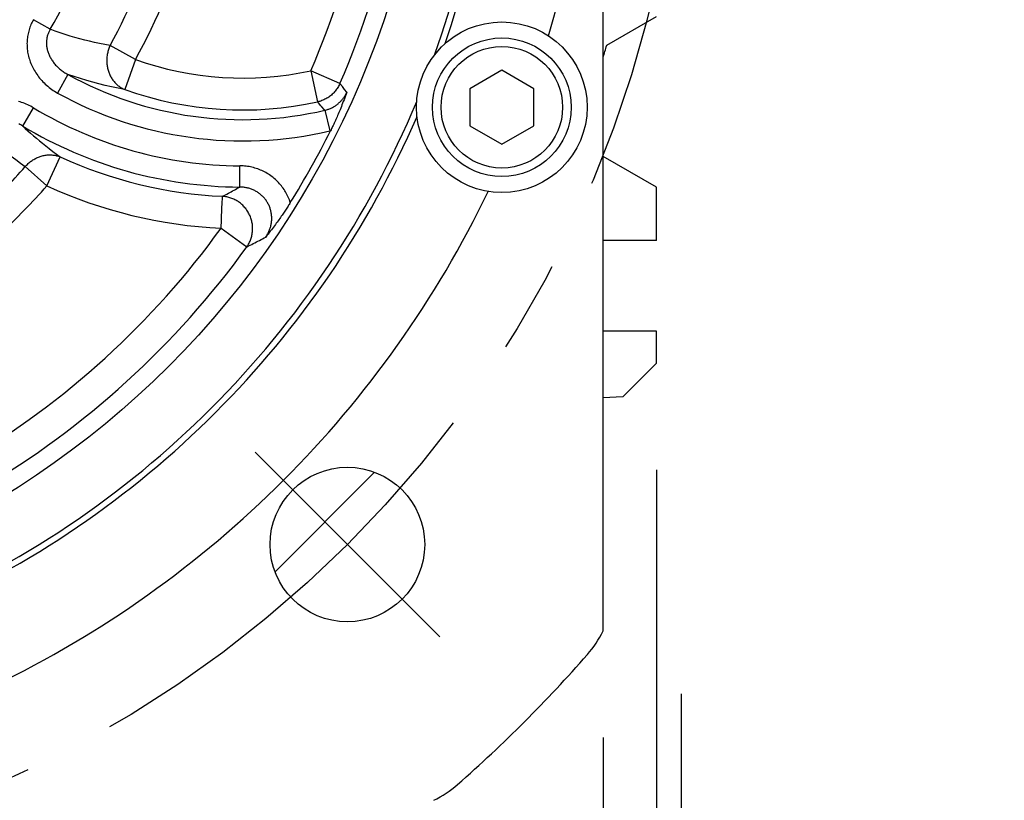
# Model space of a CAD drawing. Header units: millimetres. Extents: x 0 to 420, y 0 to 297.
# Tile 56 of 69: x 328 to 347, y 179 to 193. Entities that reach past the tile are written whole.
import ezdxf

# ---------------------------------------------------------------- set-up
doc = ezdxf.new("R2010")
doc.units = ezdxf.units.MM
doc.header["$LTSCALE"] = 23.1
doc.linetypes.add('CENTER', pattern=[0.6, 0.375, -0.075, 0.075, -0.075])
doc.layers.get('0').update_dxf_attribs({"linetype": 'CONTINUOUS'})
for name, color, linetype in [('AXIS', 7, 'CONTINUOUS'), ('COMPONENTS', 7, 'CONTINUOUS'), ('CUT', 7, 'CONTINUOUS'), ('DIMENSION', 7, 'CONTINUOUS')]:
    doc.layers.add(name, color=color, linetype=linetype)
doc.styles.get("Standard").update_dxf_attribs({"font": 'arial.ttf'})
doc.styles.add('TEXTSTYLE_4', font='gdt')
doc.dimstyles.new('DIMSTYLE_10', dxfattribs={"dimtxt": 3, "dimasz": 4, "dimexe": 0.18, "dimexo": 0.0625, "dimgap": 0.09, "dimtad": 1, "dimdec": 3, "dimlfac": 5, "dimdsep": 46, "dimtxsty": 'STANDARD', "dimblk": '_FILLED', "dimblk1": '_FILLED', "dimblk2": '_FILLED', "dimcen": 0.09, "dimadec": 0, "dimazin": 0, "dimtp": 0.5, "dimtm": 0.5, "dimtfac": 1, "dimtdec": 3, "dimtofl": 0, "dimtmove": 0, "dimatfit": 3, "dimldrblk": '_FILLED', "dimfxl": 1, "dimtolj": 1, "dimarcsym": 0})
doc.dimstyles.new('DIMSTYLE_13', dxfattribs={"dimtxt": 3, "dimasz": 4, "dimexe": 0.18, "dimexo": 0.0625, "dimgap": 0.09, "dimtad": 1, "dimdec": 1, "dimlfac": 5, "dimdsep": 46, "dimtxsty": 'STANDARD', "dimblk": '_FILLED', "dimblk1": '_FILLED', "dimblk2": '_FILLED', "dimcen": 0.09, "dimadec": 0, "dimazin": 0, "dimtp": 0.5, "dimtm": 0.5, "dimtfac": 1, "dimtdec": 1, "dimtofl": 0, "dimtmove": 0, "dimatfit": 3, "dimldrblk": '_FILLED', "dimfxl": 1, "dimtolj": 1, "dimarcsym": 0})
doc.dimstyles.new('DIMSTYLE_5', dxfattribs={"dimtxt": 3, "dimasz": 4, "dimexe": 0.18, "dimexo": 0.0625, "dimgap": 0.09, "dimtad": 1, "dimtih": 1, "dimtoh": 1, "dimdec": 3, "dimlfac": 5, "dimdsep": 46, "dimtxsty": 'STANDARD', "dimblk": '_FILLED', "dimblk1": '_FILLED', "dimblk2": '_FILLED', "dimcen": 0.09, "dimadec": 0, "dimazin": 0, "dimtp": 0.2, "dimtm": 0.2, "dimtfac": 1, "dimtdec": 3, "dimtofl": 0, "dimtmove": 0, "dimatfit": 3, "dimldrblk": '_FILLED', "dimfxl": 1, "dimtolj": 1, "dimarcsym": 0})

# ---------------------------------------------------------------- blocks, each defined once
blk = doc.blocks.new('_FILLED')
at = {"color": 0, "linetype": 'BYBLOCK'}
blk.add_solid([(0, 0), (-1, 0.1625), (-1, -0.1625)], dxfattribs=at)
blk = doc.blocks.new('*D3')
at = {"layer": 'DIMENSION', "color": 2, "linetype": 'CONTINUOUS'}
for p, q in [((287.147, 213.377), (270.155, 213.377)), ((299.621, 207.701), (287.147, 213.377)), ((287.147, 213.377), (287.147, 213.377))]:
    blk.add_line(p, q, dxfattribs=at)
at = {"layer": 'DIMENSION', "color": 2, "linetype": 'CONTINUOUS', "xscale": 4, "yscale": 4, "zscale": 4, "rotation": 335.5301621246}
blk.add_blockref('_FILLED', (299.621, 207.701), dxfattribs=at)
at = {"layer": 'DIMENSION', "color": 2, "linetype": 'CONTINUOUS', "insert": (284.147, 217.127), "char_height": 3, "width": 10.99257, "attachment_point": 3, "line_spacing_factor": 0.9, "style": 'TEXTSTYLE_4'}
blk.add_mtext('{\\Fgdt;n}\\Farial.ttf;215', dxfattribs=at)
blk = doc.blocks.new('*D15')
at = {"layer": 'DIMENSION', "color": 2, "linetype": 'CONTINUOUS'}
for p, q in [((299.19, 179.973), (299.19, 163.395)), ((339.19, 179.973), (339.19, 163.395)), ((299.19, 165.395), (319.19, 165.395)), ((339.19, 165.395), (319.19, 165.395))]:
    blk.add_line(p, q, dxfattribs=at)
at = {"layer": 'DIMENSION', "color": 2, "linetype": 'CONTINUOUS', "xscale": 4, "yscale": 4, "zscale": 4, "rotation": 180}
blk.add_blockref('_FILLED', (299.19, 165.395), dxfattribs=at)
at = {"layer": 'DIMENSION', "color": 2, "linetype": 'CONTINUOUS', "xscale": 4, "yscale": 4, "zscale": 4}
blk.add_blockref('_FILLED', (339.19, 165.395), dxfattribs=at)
at = {"layer": 'DIMENSION', "color": 2, "linetype": 'CONTINUOUS', "insert": (319.19, 169.145), "char_height": 3, "width": 11.11757, "attachment_point": 2, "line_spacing_factor": 0.9, "style": 'TEXTSTYLE_4'}
blk.add_mtext('{\\Fgdt;o}\\Farial.ttf;200', dxfattribs=at)
blk = doc.blocks.new('*D21')
at = {"color": 2, "linetype": 'CONTINUOUS'}
for p, q in [((298.19, 185.175), (298.19, 155.395)), ((340.19, 184.995), (340.19, 155.395)), ((298.19, 157.395), (319.19, 157.395)), ((340.19, 157.395), (319.19, 157.395))]:
    blk.add_line(p, q, dxfattribs=at)
at = {"color": 2, "linetype": 'CONTINUOUS', "xscale": 4, "yscale": 4, "zscale": 4, "rotation": 180}
blk.add_blockref('_FILLED', (298.19, 157.395), dxfattribs=at)
at = {"color": 2, "linetype": 'CONTINUOUS', "xscale": 4, "yscale": 4, "zscale": 4}
blk.add_blockref('_FILLED', (340.19, 157.395), dxfattribs=at)
at = {"color": 2, "linetype": 'CONTINUOUS', "insert": (319.19, 161.145), "char_height": 3, "width": 11.11757, "attachment_point": 2, "line_spacing_factor": 0.9, "style": 'TEXTSTYLE_4'}
blk.add_mtext('{\\Fgdt;o}\\Farial.ttf;210', dxfattribs=at)
blk = doc.blocks.new('*D22')
at = {"color": 2, "linetype": 'CONTINUOUS'}
for p, q in [((328.98, 241.494), (364.19, 241.494)), ((362.19, 241.494), (362.19, 209.645)), ((362.19, 177.795), (362.19, 209.645)), ((332.99, 177.795), (364.19, 177.795))]:
    blk.add_line(p, q, dxfattribs=at)
at = {"color": 2, "linetype": 'CONTINUOUS', "xscale": 4, "yscale": 4, "zscale": 4}
for p, rotation in [((362.19, 241.494), 90), ((362.19, 177.795), 270)]:
    blk.add_blockref('_FILLED', p, dxfattribs=dict(at, rotation=rotation))
at = {"color": 2, "linetype": 'CONTINUOUS', "insert": (358.44, 209.645), "char_height": 3, "width": 13.27138, "attachment_point": 2, "rotation": 90, "line_spacing_factor": 0.9}
blk.add_mtext('(318.5)', dxfattribs=at)

msp = doc.modelspace()

# ---------------------------------------------------------------- linework, layer by layer
at = {"layer": 'AXIS', "color": 7, "linetype": 'CONTINUOUS'}
for p, q in [((339.25819, 192.957), (340.19013, 193.49505)), ((340.19013, 190.29505), (339.19013, 190.8724)), ((340.19013, 189.29505), (340.19013, 190.29505)), ((334.90154, 184.94941), (333.03578, 183.08364))]:
    msp.add_line(p, q, dxfattribs=at)
at = {"layer": 'AXIS', "color": 2, "linetype": 'CENTER'}
for p, q in [((334.39292, 183.59226), (332.66051, 185.32467)), ((334.39292, 183.59226), (336.12533, 181.85985)), ((340.66201, 172.39505), (340.66201, 180.79505))]:
    msp.add_line(p, q, dxfattribs=at)
msp.add_circle((319.19013, 198.79505), 21.5, dxfattribs=at)
at = {"layer": 'AXIS', "color": 7, "linetype": 'CONTINUOUS'}
msp.add_arc((319.19013, 198.79505), 20.9, 343.125657, 343.779615, dxfattribs=at)
at = {"layer": 'COMPONENTS', "color": 7, "linetype": 'CONTINUOUS'}
for p, q in [((339.19013, 181.97335), (339.19013, 215.61676)), ((337.29013, 192.48787), (336.69013, 192.14146)), ((337.89013, 192.14146), (337.29013, 192.48787)), ((336.69013, 192.14146), (336.69013, 191.44864)), ((337.89013, 191.44864), (337.89013, 192.14146)), ((336.69013, 191.44864), (337.29013, 191.10223)), ((337.29013, 191.10223), (337.89013, 191.44864))]:
    msp.add_line(p, q, dxfattribs=at)
at = {"layer": 'COMPONENTS', "color": 9, "linetype": 'CONTINUOUS'}
for p, q in [((328.81869, 193.25686), (328.50445, 193.43761)), ((330.41939, 192.69081), (329.94163, 192.95052)), ((330.41939, 192.69081), (330.21842, 192.12789)), ((334.25394, 192.24069), (333.70586, 192.47916)), ((333.70586, 192.47916), (333.83296, 191.89511)), ((329.15066, 192.41087), (328.95743, 192.06238)), ((334.29951, 192.18354), (334.25394, 192.24069)), ((334.34198, 192.13046), (334.29951, 192.18354)), ((334.38273, 192.0797), (334.34198, 192.13046)), ((328.30309, 191.44088), (328.50796, 191.78266)), ((333.97199, 191.73929), (333.95756, 191.75542)), ((333.97199, 191.73929), (334.06262, 191.35126)), ((334.06262, 191.35126), (334.07685, 191.35469)), ((328.75777, 190.32048), (329.00702, 190.86374)), ((328.35071, 190.68104), (328.75777, 190.32048)), ((332.37405, 190.29822), (332.37696, 190.69669)), ((332.04687, 190.02382), (332.04901, 190.06957)), ((332.04901, 190.06957), (332.04939, 190.07749)), ((332.03319, 189.7292), (332.04687, 190.02382)), ((332.02381, 189.52717), (332.03101, 189.68221)), ((332.03101, 189.68221), (332.03319, 189.7292)), ((332.02381, 189.52717), (332.50838, 189.17724))]:
    msp.add_line(p, q, dxfattribs=at)
for points in [[(328.50445, 193.43761), (328.49207, 193.41541), (328.48031, 193.39282), (328.46917, 193.36985), (328.45863, 193.34647), (328.44871, 193.3227), (328.43946, 193.29861), (328.43088, 193.27421), (328.42297, 193.24948), (328.41576, 193.22451), (328.40927, 193.19928), (328.40349, 193.17382), (328.39844, 193.14818), (328.39412, 193.12239), (328.39054, 193.09642), (328.3877, 193.07035), (328.3856, 193.04418), (328.38424, 193.01789), (328.38364, 192.99151), (328.38378, 192.96503), (328.38467, 192.93846), (328.38633, 192.91181), (328.38875, 192.88507), (328.39194, 192.85827), (328.39591, 192.83144), (328.40067, 192.80459), (328.4062, 192.77772), (328.41252, 192.75089), (328.41963, 192.7241), (328.42753, 192.69736), (328.43623, 192.67072), (328.44572, 192.64418), (328.456, 192.61774), (328.46708, 192.59147), (328.47896, 192.56535), (328.49163, 192.5394), (328.5051, 192.51367), (328.51935, 192.48816), (328.53441, 192.46288), (328.55023, 192.43789), (328.56684, 192.41321), (328.58422, 192.38882), (328.60236, 192.3648), (328.62125, 192.34115), (328.6409, 192.31788), (328.66127, 192.29504), (328.68236, 192.27265), (328.70417, 192.25071), (328.72667, 192.22928), (328.74985, 192.20836), (328.77371, 192.18795), (328.79819, 192.16814), (328.82331, 192.14891), (328.84905, 192.13028), (328.87533, 192.1123), (328.90215, 192.095), (328.92952, 192.07836), (328.95743, 192.06238)], [(328.8187, 193.25686), (328.81099, 193.24365), (328.8037, 193.23017), (328.79682, 193.21643), (328.79035, 193.20245), (328.78432, 193.18823), (328.77873, 193.17379), (328.77359, 193.15913), (328.76892, 193.14428), (328.76471, 193.12925), (328.76098, 193.11406), (328.75774, 193.0987), (328.75497, 193.08322), (328.7527, 193.06763), (328.75093, 193.05193), (328.74964, 193.03613), (328.74885, 193.02025), (328.74856, 193.0043), (328.74877, 192.98827), (328.74947, 192.97216), (328.75068, 192.95598), (328.75239, 192.93973), (328.75461, 192.92341), (328.75734, 192.90705), (328.76059, 192.89064), (328.76436, 192.87419), (328.76865, 192.85773), (328.77346, 192.84127), (328.77879, 192.82482), (328.78464, 192.80839), (328.79102, 192.79199), (328.79792, 192.77563), (328.80534, 192.75934), (328.81329, 192.74311), (328.82177, 192.72696), (328.83076, 192.71091), (328.84028, 192.69496), (328.85032, 192.67913), (328.86088, 192.66344), (328.87194, 192.6479), (328.88352, 192.63252), (328.8956, 192.61732), (328.90818, 192.60232), (328.92125, 192.58752), (328.93481, 192.57296), (328.94884, 192.55863), (328.96334, 192.54456), (328.97831, 192.53075), (328.99372, 192.51724), (329.00958, 192.50402), (329.02587, 192.49111), (329.04257, 192.47854), (329.05967, 192.46631), (329.07717, 192.45444), (329.09503, 192.44295), (329.11323, 192.43186), (329.13178, 192.42116), (329.15066, 192.41087)], [(329.94163, 192.95052), (329.84242, 192.9692), (329.74511, 192.98901), (329.6497, 193.0099), (329.55674, 193.03168), (329.46565, 193.05446), (329.37472, 193.07862), (329.28375, 193.10412), (329.19293, 193.13096), (329.10112, 193.15962), (329.00796, 193.19025), (328.91382, 193.22266), (328.8187, 193.25686)], [(329.94163, 192.95052), (329.93364, 192.93267), (329.92618, 192.91458), (329.91925, 192.89627), (329.91285, 192.87773), (329.907, 192.85897), (329.9017, 192.84004), (329.89696, 192.82095), (329.89279, 192.80171), (329.88918, 192.78236), (329.88614, 192.76291), (329.88367, 192.74337), (329.88178, 192.72379), (329.88047, 192.70417), (329.87974, 192.68453), (329.87959, 192.6649), (329.88002, 192.6453), (329.88104, 192.62575), (329.88263, 192.60627), (329.8848, 192.58688), (329.88755, 192.5676), (329.89087, 192.54845), (329.89475, 192.52946), (329.89921, 192.51064), (329.90422, 192.49201), (329.90979, 192.4736), (329.9159, 192.45543), (329.92256, 192.4375), (329.92975, 192.41985), (329.93748, 192.40249), (329.94571, 192.38544), (329.95446, 192.36872), (329.96371, 192.35235), (329.97345, 192.33634), (329.98367, 192.32071), (329.99437, 192.30548), (330.00551, 192.29067), (330.0171, 192.27628), (330.02913, 192.26235), (330.04158, 192.24887), (330.05443, 192.23587), (330.06768, 192.22336), (330.0813, 192.21135), (330.09529, 192.19986), (330.10963, 192.1889), (330.1243, 192.17848), (330.13929, 192.16861), (330.15458, 192.1593), (330.17016, 192.15057), (330.186, 192.14241), (330.20209, 192.13485), (330.21842, 192.12789)], [(330.21842, 192.12789), (330.09221, 192.1521), (329.96877, 192.17813), (329.84812, 192.20585), (329.73155, 192.23475), (329.61782, 192.26497), (329.5032, 192.2975), (329.38647, 192.33279), (329.26894, 192.37056), (329.15066, 192.41087)], [(334.25394, 192.24069), (334.24516, 192.22163), (334.23576, 192.20296), (334.22573, 192.18465), (334.21505, 192.16668), (334.20373, 192.14905), (334.19182, 192.13184), (334.17932, 192.11507), (334.16623, 192.09872), (334.15259, 192.08284), (334.13841, 192.06745), (334.12369, 192.05255), (334.10847, 192.03817), (334.09276, 192.02434), (334.07658, 192.01105), (334.05994, 191.99834), (334.04288, 191.98621), (334.0254, 191.97468), (334.00753, 191.96377), (333.9893, 191.95348), (333.97072, 191.94383), (333.95182, 191.93484), (333.93262, 191.92651), (333.91315, 191.91885), (333.89342, 191.91187), (333.87346, 191.90558), (333.8533, 191.89999), (333.83296, 191.89511)], [(333.97199, 191.73929), (333.98726, 191.74303), (334.00233, 191.74714), (334.01719, 191.75161), (334.03179, 191.75643), (334.04617, 191.76158), (334.06044, 191.76711), (334.07462, 191.77303), (334.08866, 191.77933), (334.10253, 191.78598), (334.11621, 191.79298), (334.12971, 191.80034), (334.143, 191.80803), (334.15607, 191.81606), (334.16892, 191.82441), (334.18155, 191.8331), (334.19394, 191.8421), (334.2061, 191.85142), (334.21801, 191.86105), (334.22969, 191.87099), (334.2411, 191.88124), (334.25226, 191.89178), (334.26314, 191.90262), (334.27375, 191.91375), (334.28407, 191.92514), (334.2941, 191.93681), (334.30382, 191.94873), (334.31321, 191.96088), (334.32228, 191.97326), (334.33102, 191.98585), (334.33942, 191.99865), (334.34747, 192.01162), (334.35517, 192.02478), (334.36255, 192.03817), (334.36961, 192.0518), (334.37634, 192.06565), (334.38273, 192.0797)], [(328.50796, 191.78266), (328.48082, 191.79844), (328.4534, 191.81346), (328.42569, 191.82771), (328.39767, 191.84121), (328.36936, 191.85394), (328.34086, 191.86588), (328.31217, 191.87702), (328.2833, 191.88737), (328.25432, 191.8969), (328.22524, 191.90563)], [(333.89782, 191.82231), (333.84975, 191.87624), (333.83296, 191.89511)], [(333.95756, 191.75542), (333.91304, 191.80524), (333.89782, 191.82231)], [(327.47444, 191.39566), (327.53116, 191.34357), (327.59064, 191.29004), (327.65288, 191.23511), (327.7178, 191.17877), (327.78551, 191.12104), (327.85631, 191.06197), (327.93022, 191.00157), (328.00726, 190.93986), (328.08777, 190.87692), (328.17188, 190.81279), (328.25952, 190.74748), (328.35071, 190.68104)], [(328.30309, 191.44088), (328.28514, 191.45184), (328.26703, 191.46234), (328.24874, 191.47236), (328.23031, 191.48192)], [(328.30309, 191.44088), (328.3506, 191.39763), (328.39997, 191.3534), (328.45123, 191.30823), (328.50441, 191.26218), (328.55955, 191.21525), (328.61677, 191.16744), (328.6761, 191.11878), (328.7376, 191.06933), (328.80138, 191.01905), (328.86753, 190.96798), (328.93606, 190.91619), (329.00702, 190.86374)], [(328.35071, 190.68104), (328.36357, 190.69569), (328.37683, 190.70992), (328.39047, 190.72373), (328.40452, 190.73712), (328.41895, 190.75009), (328.43373, 190.76259), (328.44884, 190.77463), (328.4643, 190.7862), (328.48006, 190.79726), (328.4961, 190.80783), (328.51244, 190.81788), (328.52902, 190.82741), (328.54584, 190.8364), (328.5629, 190.84484), (328.58016, 190.85274), (328.5976, 190.86007), (328.61522, 190.86683), (328.63298, 190.87302), (328.65087, 190.87862), (328.66889, 190.88363), (328.68699, 190.88805), (328.70516, 190.89187), (328.7234, 190.89509), (328.74166, 190.8977), (328.75995, 190.8997), (328.77823, 190.90109), (328.7965, 190.90187), (328.81472, 190.90203), (328.83288, 190.90158), (328.85096, 190.90052), (328.86894, 190.89884), (328.88681, 190.89655), (328.90454, 190.89366), (328.92211, 190.89016), (328.93952, 190.88606), (328.95673, 190.88136), (328.97372, 190.87608), (328.99049, 190.8702), (329.00702, 190.86374)], [(333.32266, 190.00615), (333.31399, 190.03221), (333.30461, 190.05798), (333.29452, 190.08346), (333.28372, 190.10866), (333.27221, 190.13357), (333.26002, 190.15813), (333.24715, 190.18234), (333.23359, 190.20621), (333.21938, 190.22967), (333.20452, 190.25274), (333.18901, 190.2754), (333.17287, 190.29762), (333.15612, 190.31938), (333.13874, 190.3407), (333.12077, 190.36153), (333.10221, 190.38185), (333.08307, 190.40168), (333.06339, 190.42097), (333.04316, 190.43971), (333.02238, 190.45791), (333.00111, 190.47552), (332.97934, 190.49254), (332.95707, 190.50897), (332.93435, 190.52478), (332.91118, 190.53996), (332.88756, 190.55451), (332.86353, 190.56841), (332.83909, 190.58165), (332.81423, 190.59423), (332.78901, 190.60613), (332.76343, 190.61734), (332.73748, 190.62785), (332.71125, 190.63764), (332.68471, 190.64671), (332.65788, 190.65506), (332.63086, 190.66264), (332.60372, 190.66947), (332.57639, 190.67553), (332.54877, 190.68085), (332.52082, 190.68544), (332.49258, 190.68928), (332.46407, 190.69233), (332.4353, 190.69458), (332.40626, 190.69603), (332.37696, 190.69669)], [(332.05154, 190.12425), (332.07957, 190.13887), (332.10725, 190.15339), (332.13457, 190.16783), (332.16146, 190.18212), (332.18801, 190.19631), (332.21445, 190.21053), (332.24077, 190.22478), (332.26698, 190.23905), (332.2934, 190.25351), (332.32009, 190.26822), (332.34698, 190.28312), (332.37405, 190.29822)], [(332.86165, 189.36104), (332.87127, 189.37511), (332.88051, 189.38944), (332.88936, 189.40402), (332.89782, 189.41885), (332.90587, 189.4339), (332.9135, 189.44916), (332.9207, 189.46461), (332.92747, 189.48024), (332.9338, 189.49603), (332.93968, 189.51195), (332.94511, 189.52801), (332.95008, 189.54417), (332.95459, 189.56043), (332.95864, 189.57678), (332.96222, 189.59319), (332.96535, 189.60967), (332.968, 189.6262), (332.9702, 189.64276), (332.97192, 189.65936), (332.97319, 189.67598), (332.97398, 189.69261), (332.97431, 189.70923), (332.97417, 189.72584), (332.97356, 189.74242), (332.97249, 189.75895), (332.97095, 189.77543), (332.96895, 189.79185), (332.9665, 189.80818), (332.96358, 189.82442), (332.9602, 189.84055), (332.95638, 189.85658), (332.9521, 189.87247), (332.94738, 189.88823), (332.94221, 189.90384), (332.9366, 189.9193), (332.93056, 189.93458), (332.92408, 189.94968), (332.91718, 189.96459), (332.90986, 189.9793), (332.90212, 189.9938), (332.89397, 190.00807), (332.88541, 190.0221), (332.87645, 190.0359), (332.86711, 190.04943), (332.85737, 190.06271), (332.84725, 190.07571), (332.83676, 190.08842), (332.8259, 190.10085), (332.81468, 190.11297), (332.80311, 190.12478), (332.7912, 190.13627), (332.77895, 190.14743), (332.76638, 190.15825), (332.75349, 190.16872), (332.7403, 190.17884), (332.72681, 190.18859), (332.71304, 190.19796), (332.69898, 190.20696), (332.68466, 190.21558), (332.67008, 190.2238), (332.65524, 190.23163), (332.64015, 190.23905), (332.62483, 190.24606), (332.60929, 190.25266), (332.59353, 190.25883), (332.57758, 190.26458), (332.56145, 190.26988), (332.54514, 190.27475), (332.52871, 190.27916), (332.51219, 190.28311), (332.49557, 190.2866), (332.47875, 190.28965), (332.46173, 190.29226), (332.44454, 190.2944), (332.42717, 190.29608), (332.40961, 190.29729), (332.3919, 190.298), (332.37405, 190.29822)], [(332.04939, 190.07749), (332.05001, 190.09158), (332.05031, 190.09774), (332.05079, 190.1083)], [(332.05079, 190.1083), (332.05101, 190.1127), (332.05118, 190.11649), (332.05129, 190.11969), (332.0514, 190.12227), (332.05154, 190.12425)], [(332.50838, 189.17724), (332.51965, 189.19392), (332.53032, 189.21094), (332.5404, 189.2283), (332.5499, 189.24602), (332.5588, 189.26409), (332.56709, 189.28245), (332.57474, 189.30108), (332.58177, 189.31999), (332.58816, 189.33913), (332.59389, 189.35848), (332.59897, 189.37803), (332.60339, 189.39775), (332.60715, 189.41762), (332.61023, 189.43762), (332.61264, 189.45772), (332.61437, 189.47789), (332.61542, 189.49812), (332.6158, 189.51839), (332.61549, 189.53867), (332.6145, 189.55893), (332.61284, 189.57916), (332.6105, 189.59933), (332.60748, 189.61942), (332.60379, 189.6394), (332.59944, 189.65925), (332.59442, 189.67894), (332.58875, 189.69847), (332.58243, 189.7178), (332.57547, 189.7369), (332.56787, 189.75577), (332.55965, 189.77438), (332.55081, 189.79269), (332.54137, 189.81071), (332.53133, 189.8284), (332.52071, 189.84574), (332.50951, 189.86272), (332.49776, 189.87931), (332.48547, 189.8955), (332.47264, 189.91126), (332.4593, 189.92658), (332.44546, 189.94144), (332.43113, 189.95583), (332.41633, 189.96973), (332.40109, 189.98311), (332.38541, 189.99597), (332.36931, 190.0083), (332.35282, 190.02006), (332.33595, 190.03127), (332.31872, 190.04189), (332.30115, 190.05192), (332.28327, 190.06135), (332.26508, 190.07017), (332.24662, 190.07836), (332.2279, 190.08592), (332.20895, 190.09284), (332.18978, 190.0991), (332.17042, 190.10471), (332.1509, 190.10965), (332.13123, 190.11393), (332.11143, 190.11753), (332.09154, 190.12045), (332.07156, 190.1227), (332.05154, 190.12425)], [(332.50838, 189.17724), (332.53905, 189.19267), (332.56934, 189.208), (332.59925, 189.22324), (332.62869, 189.23833), (332.65776, 189.25332), (332.68672, 189.26835), (332.71555, 189.2834), (332.74428, 189.29848), (332.77322, 189.31377), (332.80248, 189.32932), (332.83196, 189.34507), (332.86165, 189.36104)]]:
    msp.add_lwpolyline(points, dxfattribs=at)
at = {"layer": 'COMPONENTS', "color": 7, "linetype": 'CONTINUOUS'}
for points in [[(334.38273, 192.0797), (334.36928, 192.04259), (334.35598, 192.00637), (334.34284, 191.97104), (334.32985, 191.93657), (334.31704, 191.90298), (334.30443, 191.87039), (334.29207, 191.83889), (334.27994, 191.8084), (334.26795, 191.77868), (334.25609, 191.74968), (334.24439, 191.72146), (334.23286, 191.694), (334.22151, 191.66733), (334.21034, 191.64142), (334.19934, 191.6162), (334.18851, 191.59167), (334.17785, 191.56783), (334.1673, 191.54449), (334.15685, 191.52162), (334.14651, 191.49926), (334.13627, 191.47734), (334.12612, 191.45584), (334.11606, 191.43477), (334.1061, 191.41412), (334.09625, 191.39389), (334.0865, 191.37408), (334.07685, 191.35469)], [(333.32266, 190.00615), (333.31231, 189.98955), (333.3017, 189.9727), (333.29084, 189.9556), (333.27974, 189.93824), (333.26838, 189.92062), (333.25676, 189.90276), (333.2449, 189.88466), (333.23278, 189.86632), (333.22035, 189.84765), (333.20759, 189.82866), (333.19452, 189.80935), (333.18107, 189.78967), (333.16724, 189.76958), (333.15303, 189.74913), (333.13843, 189.72829), (333.12344, 189.70709), (333.10806, 189.68551), (333.09223, 189.6635), (333.07598, 189.64111), (333.05928, 189.6183), (333.04204, 189.59496), (333.02422, 189.57105), (333.00586, 189.54662), (332.98689, 189.52161), (332.96726, 189.49594), (332.94702, 189.46971), (332.92633, 189.44308), (332.90523, 189.41612), (332.88368, 189.38877), (332.86165, 189.36104)]]:
    msp.add_lwpolyline(points, dxfattribs=at)
for centre, radius in [((319.19013, 198.79505), 16.765), ((337.29013, 191.79505), 1.6), ((337.29013, 191.79505), 1.3), ((337.29013, 191.79505), 1.14), ((334.39292, 183.59226), 1.45)]:
    msp.add_circle(centre, radius, dxfattribs=at)
for centre, radius, start, end in [((319.19013, 198.79505), 17.88453, 340.375063, 19.624937), ((319.19013, 198.79505), 18, 341.195208, 18.804792), ((319.19013, 198.79505), 19.8, 343.390677, 16.609323), ((319.19013, 198.79505), 17.88453, 292.662056, 337.337944), ((319.19013, 198.79505), 18, 293.482201, 336.517799), ((319.19013, 198.79505), 16.64252, 328.122861, 333.44418), ((319.19013, 198.79505), 19.8, 295.677669, 334.322331), ((337.39013, 182.84513), 2, 318.76967, 334.158067), ((319.19013, 198.79505), 26.2, 311.23033, 318.76967), ((335.14005, 180.59505), 2, 295.841933, 311.23033)]:
    msp.add_arc(centre, radius, start, end, dxfattribs=at)
at = {"layer": 'COMPONENTS', "color": 9, "linetype": 'CONTINUOUS'}
for centre, radius, start, end in [((319.19013, 198.79505), 15.83026, 336.48582, 0.164964), ((319.19013, 198.79505), 16.42797, 336.48582, 0.164964), ((319.19013, 198.79505), 11.1077, 330.093222, 354.229384), ((319.19013, 198.79505), 12.23738, 331.471412, 354.466959), ((319.19013, 198.79505), 12.78117, 331.471412, 354.466959), ((332.43259, 198.32995), 5.98774, 250.353192, 282.277458), ((332.43259, 198.32995), 6.76805, 240.993111, 283.146993), ((332.43259, 198.32995), 6.58545, 250.353192, 282.277458), ((332.43259, 198.32995), 7.16653, 240.993112, 283.147004), ((332.43259, 198.32995), 7.63347, 239.060334, 269.582415), ((332.43259, 198.32995), 8.03195, 239.060346, 269.582393), ((332.43259, 198.32995), 8.21455, 245.353888, 267.341216), ((319.19013, 198.79505), 12.23738, 313.236515, 318.466959), ((319.19013, 198.79505), 12.78117, 312.853864, 318.466959), ((332.43259, 198.32995), 8.81226, 245.353888, 267.341216), ((319.19013, 198.79505), 15.83026, 300.48582, 324.164964), ((319.19013, 198.79505), 16.42797, 300.48582, 324.164964)]:
    msp.add_arc(centre, radius, start, end, dxfattribs=at)
at = {"layer": 'CUT', "color": 7, "linetype": 'CONTINUOUS'}
for p, q in [((340.19013, 189.29505), (339.19013, 189.29505)), ((340.19013, 187.59505), (339.19013, 187.59505)), ((340.19013, 186.99505), (340.19013, 187.59505)), ((339.55744, 186.36237), (340.19013, 186.99505)), ((339.55744, 186.36237), (339.19013, 186.3434))]:
    msp.add_line(p, q, dxfattribs=at)

# ---------------------------------------------------------------- dimensions: what is measured, and where the dimension line sits
at = {"color": 2, "linetype": 'CONTINUOUS'}
dim = msp.add_linear_dim(base=(362.19013, 177.79505), p1=(328.98035, 241.49414), p2=(332.99013, 177.79505), angle=270, text='(<>)', dimstyle='DIMSTYLE_13', dxfattribs=at)
dim.commit()
dim.dimension.update_dxf_attribs({"geometry": '*D22', "text_midpoint": (361.27061, 207.68705), "dimtype": 160})
dim = msp.add_linear_dim(base=(340.19013, 157.39505), p1=(298.19013, 185.17485), p2=(340.19013, 184.99505), text='{\\Fgdt;o}<>', dimstyle='DIMSTYLE_10', dxfattribs=at)
dim.commit()
dim.dimension.update_dxf_attribs({"geometry": '*D21', "text_midpoint": (316.41074, 159.64505), "dimtype": 160})
at = {"layer": 'DIMENSION', "color": 2, "linetype": 'CONTINUOUS'}
dim = msp.add_diameter_dim_2p(p1=(299.62127, 207.70066), p2=(338.75899, 189.88945), dimstyle='DIMSTYLE_5', dxfattribs=at)
dim.commit()
dim.dimension.update_dxf_attribs({"geometry": '*D3', "text_midpoint": (273.15478, 215.62742), "dimtype": 163})
dim = msp.add_linear_dim(base=(339.19013, 165.39505), p1=(299.19013, 179.97335), p2=(339.19013, 179.97335), text='{\\Fgdt;o}<>', dimstyle='DIMSTYLE_10', dxfattribs=at)
dim.commit()
dim.dimension.update_dxf_attribs({"geometry": '*D15', "text_midpoint": (316.41074, 167.64505), "dimtype": 160})

doc.saveas('drawing.dxf')
